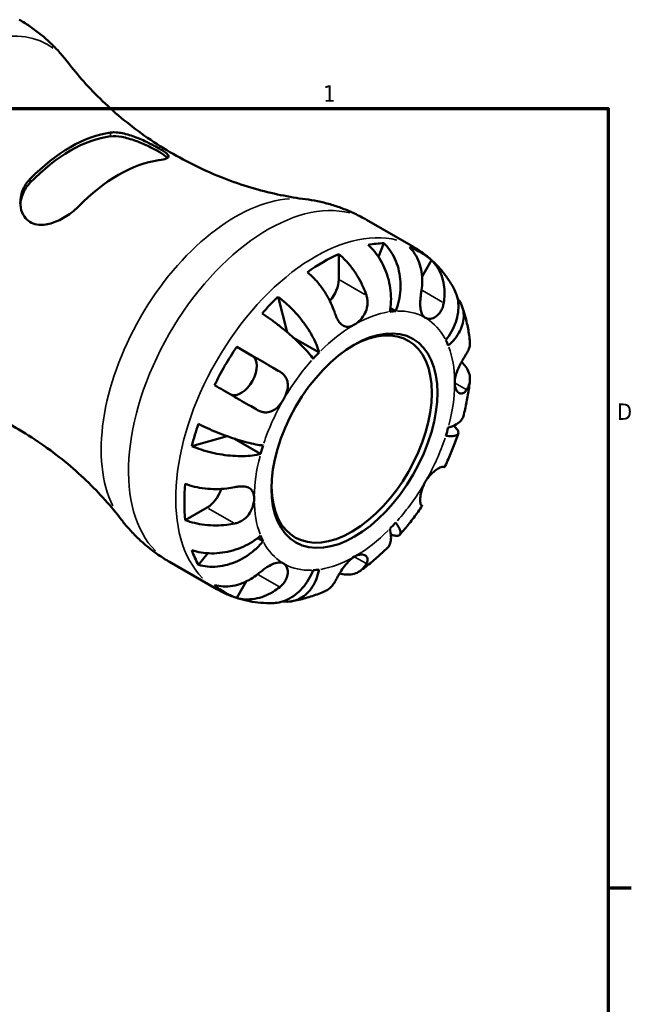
# Model space of a CAD drawing. Header units: inches. Extents: x 0.1 to 37.1, y -3.6 to 21.8.
# Tile 8 of 8: x 30.1 to 33.6, y 15.8 to 21.5. Entities that reach past the tile are written whole.
import ezdxf

# ---------------------------------------------------------------- set-up
doc = ezdxf.new("R2010")
doc.units = ezdxf.units.IN
doc.header["$MEASUREMENT"] = 0
for name, color, linetype, lineweight in [('Border (ANSI)', 7, 'Continuous', 70), ('Visible (ANSI)', 7, 'Continuous', 50), ('Visible Narrow (ANSI)', 7, 'Continuous', 35)]:
    doc.layers.add(name, color=color, linetype=linetype, lineweight=lineweight)
doc.styles.add('Note Text (ANSI)', font='tahoma.ttf')

# ---------------------------------------------------------------- blocks, each defined once
blk = doc.blocks.new('Borders Default Border')
at = {"layer": 'Border (ANSI)'}
blk.add_line((33.5, 16.5), (33.6345, 16.5), dxfattribs=at)
at = {"layer": 'Border (ANSI)', "flags": 128}
blk.add_lwpolyline([(0.5, 1), (0.5, 21), (33.5, 21), (33.5, 1), (0.5, 1)], dxfattribs=at)
at = {"layer": 'Border (ANSI)', "color": 5, "true_color": 0x0000ff, "char_height": 0.0945, "attachment_point": 7, "style": 'Note Text (ANSI)'}
for s, insert in [('1', (31.8537, 21.04)), ('D', (33.5526, 19.2028))]:
    blk.add_mtext(s, dxfattribs=dict(at, insert=insert))

msp = doc.modelspace()

# ---------------------------------------------------------------- linework, layer by layer
at = {"layer": 'Visible (ANSI)'}
for p, q in [((32.1037, 20.3581), (32.3763, 20.2011)), ((32.1735, 20.1432), (32.2047, 20.2223)), ((31.9434, 20.014), (31.9434, 20.16)), ((32.4257, 20.0311), (32.48, 20.1252)), ((31.6449, 19.7091), (31.5924, 19.9136)), ((32.2728, 19.8305), (32.2421, 19.8482)), ((31.8296, 19.5917), (31.6818, 19.6767)), ((31.443, 19.5731), (31.3537, 19.6249)), ((31.0947, 19.0515), (31.2992, 19.1081)), ((31.492, 19.0069), (31.341, 19.0938)), ((31.0563, 18.6236), (31.1826, 18.6963)), ((31.5062, 18.5026), (31.4753, 18.5203)), ((31.1326, 18.3655), (31.1859, 18.4324)), ((30.9659, 18.3822), (31.2385, 18.2253)), ((31.3537, 18.1745), (31.4085, 18.2694))]:
    msp.add_line(p, q, dxfattribs=at)
for centre, major_axis, start_param, end_param in [((30.3924, 20.028), (0.4577, 0.7949), 0.418067, 1.148862), ((30.3924, 20.028), (0.4453, 0.7733), 0.40735, 1.159579), ((30.6705, 19.8678), (-0.4577, -0.7949), 3.559659, 4.290455), ((31.8527, 19.1871), (0.5657, 0.9823), 0.328863, 0.452668), ((31.8527, 19.1871), (0.5657, 0.9823), 6.167871, 6.394632), ((31.8527, 19.1871), (0.5657, 0.9823), 0.670084, 0.896845), ((31.8527, 19.9618), (0.064, 0.1111), 4.371392, 5.495853), ((31.8527, 19.1871), (0.5657, 0.9823), 1.114261, 1.238066), ((32.0341, 19.0826), (0.4089, 0.7101), 0.35876, 0.422771), ((32.018, 19.0919), (0.3271, 0.5681), 2.371437, 7.053341), ((31.8527, 19.1871), (0.5657, 0.9823), 1.455482, 1.682243), ((32.0341, 19.0826), (0.4089, 0.7101), 5.856547, 5.920558), ((31.3789, 19.462), (-0.064, -0.1111), 0.064441, 3.139659), ((32.0341, 19.0826), (-0.4089, -0.7101), 4.285751, 4.349762), ((31.8527, 19.1871), (0.5657, 0.9823), 1.899659, 2.023464), ((32.0341, 19.0826), (0.4089, 0.7101), 5.071149, 5.13516), ((32.0341, 19.0826), (-0.4089, -0.7101), 5.071149, 5.13516), ((31.8527, 19.1871), (0.5657, 0.9823), 2.24088, 2.467641), ((31.1826, 18.8012), (0.064, 0.1111), 3.925057, 5.056822), ((32.0341, 19.0826), (0.4089, 0.7101), 4.285751, 4.349762), ((32.0341, 19.0826), (-0.4089, -0.7101), 5.856547, 5.920558), ((31.8527, 19.1871), (-0.5657, -0.9823), 5.82665, 5.950455), ((32.0341, 19.0826), (-0.4089, -0.7101), 0.35876, 0.422771), ((31.8527, 19.1871), (-0.5657, -0.9823), 6.167871, 6.394632)]:
    msp.add_ellipse(centre, major_axis=major_axis, ratio=0.578093, start_param=start_param, end_param=end_param, dxfattribs=at)
msp.add_ellipse((32.0341, 19.0826), major_axis=(0.3385, 0.5878), ratio=0.578093, dxfattribs=at)
for points, knots in [([(30.3773, 21.2677), (30.3629, 21.2865), (30.3476, 21.305), (30.3152, 21.3413), (30.2981, 21.3591), (30.2621, 21.3936), (30.2432, 21.4103), (30.2039, 21.4424), (30.1834, 21.4578), (30.1412, 21.487), (30.1194, 21.5007), (30.0971, 21.5136)], [5.2638149, 5.2638149, 5.2638149, 5.2638149, 5.3109961, 5.3109961, 5.3581773, 5.3581773, 5.4053585, 5.4053585, 5.4525397, 5.4525397, 5.4997209, 5.4997209, 5.4997209, 5.4997209]), ([(30.3773, 21.2677), (30.4337, 21.1943), (30.5009, 21.118), (30.656, 20.9693), (30.7439, 20.897), (30.9343, 20.7657), (31.0366, 20.7068), (31.2458, 20.6081), (31.3524, 20.5683), (31.5588, 20.5088), (31.6585, 20.4889), (31.7504, 20.4771)], [5.2638149, 5.2638149, 5.2638149, 5.2638149, 5.3581773, 5.3581773, 5.4525397, 5.4525397, 5.546902, 5.546902, 5.6412644, 5.6412644, 5.7356268, 5.7356268, 5.7356268, 5.7356268]), ([(30.6242, 20.8618), (30.6369, 20.8635), (30.6511, 20.8636), (30.6904, 20.8596), (30.7168, 20.8533), (30.77, 20.8358), (30.797, 20.8247), (30.8417, 20.8039), (30.8596, 20.7948), (30.89, 20.7786), (30.9025, 20.7715), (30.9254, 20.7577), (30.9352, 20.7514), (30.9525, 20.7382), (30.958, 20.7322), (30.9613, 20.7207), (30.9569, 20.7158), (30.9373, 20.7078), (30.9232, 20.7046), (30.9039, 20.7019), (30.9031, 20.7018), (30.9023, 20.7017)], [-1.869625, -1.869625, -1.869625, -1.869625, -1.722841, -1.722841, -1.493042, -1.493042, -1.271942, -1.271942, -1.115642, -1.115642, -0.985535, -0.985535, -0.843052, -0.843052, -0.651361, -0.651361, -0.412595, -0.412595, -0.195177, -0.195177, -0.185736, -0.185736, -0.185736, -0.185736]), ([(30.6242, 20.84), (30.6425, 20.8422), (30.6655, 20.841), (30.7154, 20.8319), (30.7424, 20.8239), (30.7909, 20.8063), (30.8158, 20.7957), (30.8627, 20.7734), (30.8847, 20.7618), (30.9023, 20.7517), (30.9199, 20.7415), (30.9348, 20.7319), (30.9484, 20.7208), (30.9514, 20.718), (30.9537, 20.7153)], [-0.804166, -0.804166, -0.804166, -0.804166, -0.591889, -0.591889, -0.379612, -0.379612, -0.189806, -0.189806, 0, 0, 0, 0.189806, 0.189806, 0.262558, 0.262558, 0.262558, 0.262558]), ([(30.4388, 20.4348), (30.4261, 20.4218), (30.4118, 20.4094), (30.3726, 20.3799), (30.3462, 20.3641), (30.2929, 20.3405), (30.2659, 20.3324), (30.2213, 20.3281), (30.2034, 20.3291), (30.173, 20.3374), (30.1605, 20.3434), (30.1375, 20.3609), (30.1278, 20.3725), (30.1105, 20.4037), (30.1049, 20.4244), (30.1016, 20.4724), (30.1061, 20.5003), (30.1256, 20.5504), (30.1397, 20.5729), (30.159, 20.5933), (30.1599, 20.5941), (30.1607, 20.5949)], [-1.869625, -1.869625, -1.869625, -1.869625, -1.722841, -1.722841, -1.493042, -1.493042, -1.271942, -1.271942, -1.115642, -1.115642, -0.985535, -0.985535, -0.843052, -0.843052, -0.651361, -0.651361, -0.412595, -0.412595, -0.195177, -0.195177, -0.185736, -0.185736, -0.185736, -0.185736]), ([(30.1034, 20.4468), (30.1046, 20.4662), (30.1092, 20.4867), (30.127, 20.5309), (30.1423, 20.5541), (30.1607, 20.573)], [1.996719, 1.996719, 1.996719, 1.996719, 2.1648711, 2.1648711, 2.377148, 2.377148, 2.377148, 2.377148]), ([(32.1037, 20.3581), (32.0814, 20.3709), (32.0585, 20.3829), (32.0121, 20.4048), (31.9885, 20.4147), (31.941, 20.4326), (31.9171, 20.4405), (31.8692, 20.4544), (31.8452, 20.4603), (31.7975, 20.4701), (31.7738, 20.474), (31.7504, 20.4771)], [5.4997209, 5.4997209, 5.4997209, 5.4997209, 5.546902, 5.546902, 5.5940832, 5.5940832, 5.6412644, 5.6412644, 5.6884456, 5.6884456, 5.7356268, 5.7356268, 5.7356268, 5.7356268]), ([(32.2386, 19.8272), (32.2421, 19.8449), (32.2446, 19.8651), (32.2461, 19.9066), (32.2452, 19.9279), (32.241, 19.9668), (32.2373, 19.9881), (32.2268, 20.03), (32.2199, 20.0506), (32.2051, 20.0871), (32.1958, 20.1063), (32.1747, 20.1425), (32.1629, 20.1593), (32.14, 20.1874), (32.1269, 20.2013), (32.1131, 20.2134)], [3.631384, 3.631384, 3.631384, 3.631384, 3.782987, 3.782987, 3.934591, 3.934591, 4.085622, 4.085622, 4.236653, 4.236653, 4.387616, 4.387616, 4.538579, 4.538579, 4.685539, 4.685539, 4.685539, 4.685539]), ([(32.2047, 20.2223), (32.2177, 20.2101), (32.2297, 20.1961), (32.2498, 20.1677), (32.2598, 20.1507), (32.2765, 20.1142), (32.2833, 20.0947), (32.293, 20.0577), (32.2968, 20.0368), (32.3009, 19.9943), (32.3011, 19.9726), (32.2986, 19.933), (32.2957, 19.9114), (32.2864, 19.8692), (32.28, 19.8486), (32.2728, 19.8305)], [0.154503, 0.154503, 0.154503, 0.154503, 0.301464, 0.301464, 0.452427, 0.452427, 0.60339, 0.60339, 0.754421, 0.754421, 0.905451, 0.905451, 1.057055, 1.057055, 1.208659, 1.208659, 1.208659, 1.208659]), ([(32.4221, 19.953), (32.4245, 19.9679), (32.426, 19.9835), (32.4269, 20.0195), (32.4255, 20.0398), (32.4197, 20.0755), (32.4149, 20.0944), (32.4016, 20.1298), (32.3931, 20.1464), (32.3751, 20.174), (32.3641, 20.1876), (32.3517, 20.1996)], [3.990271, 3.990271, 3.990271, 3.990271, 4.1043276, 4.1043276, 4.2560115, 4.2560115, 4.4068722, 4.4068722, 4.557733, 4.557733, 4.7039709, 4.7039709, 4.7039709, 4.7039709]), ([(32.3763, 20.2011), (32.3961, 20.1896), (32.4153, 20.177), (32.4521, 20.1498), (32.4696, 20.1352), (32.5028, 20.1042), (32.5184, 20.0879), (32.5476, 20.0539), (32.5612, 20.0362), (32.5864, 19.9998), (32.598, 19.9811), (32.6086, 19.9621)], [0.7834645, 0.7834645, 0.7834645, 0.7834645, 0.8503363, 0.8503363, 0.9172081, 0.9172081, 0.9840799, 0.9840799, 1.0509517, 1.0509517, 1.1178235, 1.1178235, 1.1178235, 1.1178235]), ([(31.9434, 20.16), (31.9579, 20.1483), (31.972, 20.1349), (31.9975, 20.108), (32.0111, 20.0919), (32.0364, 20.0577), (32.0482, 20.0395), (32.068, 20.0051), (32.0779, 19.9857), (32.0928, 19.9512), (32.0984, 19.9363), (32.1031, 19.9221)], [0.1545017, 0.1545017, 0.1545017, 0.1545017, 0.3007396, 0.3007396, 0.4516004, 0.4516004, 0.6024612, 0.6024612, 0.754145, 0.754145, 0.8682016, 0.8682016, 0.8682016, 0.8682016]), ([(32.48, 20.1252), (32.4924, 20.1132), (32.5033, 20.0996), (32.5213, 20.072), (32.5298, 20.0554), (32.5432, 20.02), (32.548, 20.0011), (32.5537, 19.9653), (32.5552, 19.9451), (32.5542, 19.9091), (32.5527, 19.8935), (32.5503, 19.8786)], [0.1545017, 0.1545017, 0.1545017, 0.1545017, 0.3007396, 0.3007396, 0.4516004, 0.4516004, 0.6024612, 0.6024612, 0.754145, 0.754145, 0.8682016, 0.8682016, 0.8682016, 0.8682016]), ([(31.9217, 19.8176), (31.917, 19.8318), (31.9114, 19.8468), (31.8965, 19.8812), (31.8867, 19.9007), (31.8668, 19.9351), (31.8551, 19.9532), (31.8297, 19.9875), (31.8161, 20.0036), (31.7907, 20.0305), (31.7765, 20.0438), (31.762, 20.0556)], [3.990271, 3.990271, 3.990271, 3.990271, 4.1043276, 4.1043276, 4.2560115, 4.2560115, 4.4068722, 4.4068722, 4.557733, 4.557733, 4.7039709, 4.7039709, 4.7039709, 4.7039709]), ([(32.562, 19.6627), (32.5741, 19.6779), (32.586, 19.6953), (32.606, 19.7314), (32.6141, 19.75), (32.6257, 19.7842), (32.6304, 19.8031), (32.6353, 19.8404), (32.6357, 19.8588), (32.633, 19.8917), (32.6297, 19.9092), (32.6202, 19.9386), (32.6147, 19.951), (32.6086, 19.9621)], [3.6313836, 3.6313836, 3.6313836, 3.6313836, 3.7829875, 3.7829875, 3.9345914, 3.9345914, 4.0856219, 4.0856219, 4.2366525, 4.2366525, 4.3876157, 4.3876157, 4.5056218, 4.5056218, 4.5056218, 4.5056218]), ([(31.5924, 19.9136), (31.6077, 19.9023), (31.623, 19.8898), (31.6511, 19.8648), (31.6665, 19.85), (31.6961, 19.8189), (31.7104, 19.8025), (31.7351, 19.7717), (31.7479, 19.7545), (31.7713, 19.7199), (31.7818, 19.7025), (31.799, 19.671), (31.8073, 19.654), (31.8208, 19.6212), (31.8261, 19.6054), (31.8296, 19.5917)], [0.154497, 0.154497, 0.154497, 0.154497, 0.301146, 0.301146, 0.45195, 0.45195, 0.602754, 0.602754, 0.753943, 0.753943, 0.905132, 0.905132, 1.056895, 1.056895, 1.208659, 1.208659, 1.208659, 1.208659]), ([(32.1031, 19.9221), (32.1051, 19.9157), (32.1068, 19.9092), (32.109, 19.8963), (32.1096, 19.89), (32.1099, 19.8756), (32.1094, 19.8676), (32.1059, 19.8456), (32.1014, 19.8319), (32.0882, 19.8048), (32.0791, 19.7919), (32.058, 19.769), (32.0461, 19.7594), (32.0341, 19.7525)], [-0.5276534, -0.5276534, -0.5276534, -0.5276534, -0.474105, -0.474105, -0.4238883, -0.4238883, -0.3615587, -0.3615587, -0.2513717, -0.2513717, -0.1293356, -0.1293356, 0, 0, 0, 0]), ([(32.4438, 19.7922), (32.439, 19.795), (32.4348, 19.7987), (32.4273, 19.8081), (32.4242, 19.8139), (32.4183, 19.8297), (32.4162, 19.8403), (32.4143, 19.8635), (32.4143, 19.8758), (32.4153, 19.8976), (32.4161, 19.9067), (32.418, 19.9248), (32.4192, 19.9336), (32.421, 19.9459), (32.4215, 19.9495), (32.4221, 19.953)], [0, 0, 0, 0, 0.0727176, 0.0727176, 0.1504294, 0.1504294, 0.2566741, 0.2566741, 0.3574985, 0.3574985, 0.4278256, 0.4278256, 0.4958936, 0.4958936, 0.523971, 0.523971, 0.523971, 0.523971]), ([(32.6303, 19.9034), (32.6338, 19.899), (32.637, 19.8945), (32.6476, 19.8781), (32.6542, 19.8642), (32.6632, 19.8352), (32.6654, 19.8201), (32.666, 19.7919), (32.6644, 19.7762), (32.6567, 19.7449), (32.6506, 19.7293), (32.6362, 19.7011), (32.6265, 19.6859), (32.6033, 19.657), (32.5898, 19.6432), (32.5762, 19.6312)], [0.2455671, 0.2455671, 0.2455671, 0.2455671, 0.3011464, 0.3011464, 0.4519501, 0.4519501, 0.6027539, 0.6027539, 0.7539429, 0.7539429, 0.905132, 0.905132, 1.0568954, 1.0568954, 1.2086588, 1.2086588, 1.2086588, 1.2086588]), ([(32.5503, 19.8786), (32.5497, 19.8745), (32.5488, 19.8704), (32.5459, 19.8581), (32.5432, 19.8502), (32.5365, 19.835), (32.5323, 19.8277), (32.5209, 19.812), (32.5131, 19.8045), (32.4945, 19.7918), (32.4837, 19.7877), (32.4624, 19.7853), (32.4523, 19.7873), (32.4438, 19.7922)], [-0.5247, -0.5247, -0.5247, -0.5247, -0.4918187, -0.4918187, -0.4242098, -0.4242098, -0.3529175, -0.3529175, -0.2525465, -0.2525465, -0.1292355, -0.1292355, 0, 0, 0, 0]), ([(32.6562, 19.8571), (32.6609, 19.8444), (32.6651, 19.8315), (32.673, 19.8057), (32.6766, 19.7927), (32.6832, 19.7666), (32.6861, 19.7535), (32.6914, 19.7272), (32.6938, 19.7141), (32.6979, 19.6876), (32.6997, 19.6744), (32.7011, 19.6611)], [1.2370423, 1.2370423, 1.2370423, 1.2370423, 1.2795597, 1.2795597, 1.3220771, 1.3220771, 1.3645944, 1.3645944, 1.4071118, 1.4071118, 1.4496292, 1.4496292, 1.4496292, 1.4496292]), ([(31.7953, 19.5555), (31.7882, 19.5654), (31.779, 19.5771), (31.7577, 19.6017), (31.7457, 19.6147), (31.7217, 19.6392), (31.7077, 19.6529), (31.6778, 19.6806), (31.662, 19.6946), (31.6321, 19.7199), (31.6153, 19.7337), (31.5814, 19.7602), (31.5642, 19.7731), (31.5333, 19.7952), (31.5168, 19.8065), (31.5008, 19.817)], [3.631383, 3.631383, 3.631383, 3.631383, 3.783147, 3.783147, 3.93491, 3.93491, 4.086099, 4.086099, 4.237288, 4.237288, 4.388092, 4.388092, 4.538896, 4.538896, 4.685545, 4.685545, 4.685545, 4.685545]), ([(32.0341, 19.7525), (32.0255, 19.7476), (32.017, 19.7441), (31.9994, 19.7399), (31.9904, 19.7398), (31.9738, 19.7438), (31.9662, 19.7477), (31.9531, 19.7588), (31.9475, 19.7653), (31.9391, 19.778), (31.936, 19.7834), (31.9306, 19.7943), (31.9283, 19.7997), (31.9245, 19.8094), (31.9231, 19.8135), (31.9217, 19.8176)], [0, 0, 0, 0, 0.092316, 0.092316, 0.1969275, 0.1969275, 0.2967982, 0.2967982, 0.3837033, 0.3837033, 0.4382012, 0.4382012, 0.487457, 0.487457, 0.5217406, 0.5217406, 0.5217406, 0.5217406]), ([(31.3537, 19.6249), (31.3703, 19.6154), (31.3876, 19.6054), (31.4206, 19.5864), (31.4392, 19.5756), (31.4766, 19.554), (31.4953, 19.5432), (31.5292, 19.5236), (31.5475, 19.5131), (31.5782, 19.4953), (31.591, 19.4879), (31.6027, 19.4811)], [0.1545017, 0.1545017, 0.1545017, 0.1545017, 0.3007396, 0.3007396, 0.4516004, 0.4516004, 0.6024612, 0.6024612, 0.754145, 0.754145, 0.8682016, 0.8682016, 0.8682016, 0.8682016]), ([(32.6825, 19.5858), (32.6878, 19.5943), (32.6922, 19.6033), (32.6998, 19.6248), (32.7018, 19.6373), (32.7018, 19.6528), (32.7016, 19.6569), (32.7011, 19.6611)], [3.990271, 3.990271, 3.990271, 3.990271, 4.1043276, 4.1043276, 4.2560115, 4.2560115, 4.308757, 4.308757, 4.308757, 4.308757]), ([(32.6135, 19.4163), (32.6135, 19.4252), (32.6145, 19.4347), (32.6185, 19.4553), (32.6217, 19.4664), (32.6313, 19.4929), (32.6383, 19.508), (32.6507, 19.5321), (32.6557, 19.5412), (32.6644, 19.5562), (32.668, 19.5622), (32.6749, 19.5737), (32.6782, 19.579), (32.6816, 19.5845), (32.682, 19.5852), (32.6825, 19.5858)], [-2.2624521, -2.2624521, -2.2624521, -2.2624521, -2.1788932, -2.1788932, -2.0870705, -2.0870705, -1.9601211, -1.9601211, -1.8755047, -1.8755047, -1.811327, -1.811327, -1.7448754, -1.7448754, -1.7354217, -1.7354217, -1.7354217, -1.7354217]), ([(32.6534, 19.5369), (32.6631, 19.528), (32.6712, 19.5187), (32.6852, 19.4993), (32.6916, 19.4873), (32.6999, 19.4629), (32.7018, 19.4505), (32.7018, 19.4276), (32.6998, 19.4151), (32.6922, 19.3936), (32.6878, 19.3846), (32.6825, 19.3761)], [0.1732894, 0.1732894, 0.1732894, 0.1732894, 0.3007396, 0.3007396, 0.4516004, 0.4516004, 0.6024612, 0.6024612, 0.754145, 0.754145, 0.8682016, 0.8682016, 0.8682016, 0.8682016]), ([(31.6027, 19.4811), (31.6059, 19.4793), (31.6091, 19.4773), (31.6182, 19.4707), (31.6237, 19.4657), (31.6336, 19.4544), (31.6378, 19.448), (31.6456, 19.4313), (31.6483, 19.4207), (31.65, 19.3955), (31.6482, 19.3809), (31.6396, 19.3505), (31.6329, 19.3351), (31.6244, 19.3204)], [-0.5247, -0.5247, -0.5247, -0.5247, -0.4918187, -0.4918187, -0.4242098, -0.4242098, -0.3529175, -0.3529175, -0.2525465, -0.2525465, -0.1292355, -0.1292355, 0, 0, 0, 0]), ([(30.6856, 18.6281), (30.6293, 18.7016), (30.562, 18.7778), (30.4069, 18.9265), (30.319, 18.9988), (30.1287, 19.1301), (30.0263, 19.1891), (29.8172, 19.2878), (29.7106, 19.3275), (29.5041, 19.387), (29.4044, 19.4069), (29.3126, 19.4188)], [2.1222222, 2.1222222, 2.1222222, 2.1222222, 2.2165846, 2.2165846, 2.310947, 2.310947, 2.4053094, 2.4053094, 2.4996718, 2.4996718, 2.5940342, 2.5940342, 2.5940342, 2.5940342]), ([(31.4744, 19.259), (31.4627, 19.2658), (31.4499, 19.2732), (31.4192, 19.291), (31.401, 19.3015), (31.3671, 19.3211), (31.3484, 19.3319), (31.311, 19.3535), (31.2923, 19.3642), (31.2594, 19.3832), (31.2421, 19.3932), (31.2255, 19.4028)], [3.990271, 3.990271, 3.990271, 3.990271, 4.1043276, 4.1043276, 4.2560115, 4.2560115, 4.4068722, 4.4068722, 4.557733, 4.557733, 4.7039709, 4.7039709, 4.7039709, 4.7039709]), ([(32.6825, 19.3761), (32.6807, 19.3734), (32.6789, 19.3708), (32.6738, 19.3648), (32.6705, 19.3618), (32.6631, 19.3571), (32.6591, 19.3556), (32.6489, 19.3542), (32.6428, 19.3556), (32.6304, 19.3633), (32.6245, 19.3705), (32.6159, 19.3901), (32.6135, 19.4024), (32.6135, 19.4163)], [-0.5211875, -0.5211875, -0.5211875, -0.5211875, -0.4827149, -0.4827149, -0.4207878, -0.4207878, -0.3526592, -0.3526592, -0.2514043, -0.2514043, -0.1290367, -0.1290367, 0, 0, 0, 0]), ([(32.7013, 19.4286), (32.6999, 19.415), (32.6982, 19.4013), (32.6946, 19.374), (32.6925, 19.3603), (32.6879, 19.333), (32.6854, 19.3193), (32.68, 19.292), (32.6771, 19.2784), (32.6708, 19.2511), (32.6675, 19.2375), (32.664, 19.2239)], [1.6952214, 1.6952214, 1.6952214, 1.6952214, 1.7382764, 1.7382764, 1.7813314, 1.7813314, 1.8243863, 1.8243863, 1.8674413, 1.8674413, 1.9104962, 1.9104962, 1.9104962, 1.9104962]), ([(31.6244, 19.3204), (31.6196, 19.3121), (31.6143, 19.3042), (31.6025, 19.2888), (31.5959, 19.2815), (31.5793, 19.2661), (31.5691, 19.2589), (31.548, 19.2491), (31.5374, 19.2463), (31.5191, 19.2452), (31.5116, 19.2458), (31.4969, 19.2489), (31.4898, 19.2513), (31.48, 19.2559), (31.4772, 19.2574), (31.4744, 19.259)], [0, 0, 0, 0, 0.0727176, 0.0727176, 0.1504294, 0.1504294, 0.2566741, 0.2566741, 0.3574985, 0.3574985, 0.4278256, 0.4278256, 0.4958936, 0.4958936, 0.523971, 0.523971, 0.523971, 0.523971]), ([(32.5762, 19.1584), (32.5898, 19.1622), (32.6033, 19.1671), (32.6265, 19.1786), (32.6362, 19.1852), (32.6506, 19.1983), (32.6567, 19.2061), (32.662, 19.2175), (32.6631, 19.2207), (32.6639, 19.2239)], [3.6313834, 3.6313834, 3.6313834, 3.6313834, 3.7831468, 3.7831468, 3.9349102, 3.9349102, 4.0860993, 4.0860993, 4.142802, 4.142802, 4.142802, 4.142802]), ([(31.1326, 19.1793), (31.1497, 19.1707), (31.1678, 19.1621), (31.2024, 19.1464), (31.2221, 19.138), (31.2621, 19.1218), (31.2823, 19.1142), (31.3192, 19.101), (31.3393, 19.0942), (31.3782, 19.0821), (31.397, 19.0768), (31.4302, 19.0683), (31.4475, 19.0643), (31.4794, 19.0581), (31.494, 19.0559), (31.5062, 19.0546)], [0.154497, 0.154497, 0.154497, 0.154497, 0.301146, 0.301146, 0.45195, 0.45195, 0.602754, 0.602754, 0.753943, 0.753943, 0.905132, 0.905132, 1.056895, 1.056895, 1.208659, 1.208659, 1.208659, 1.208659]), ([(32.6069, 19.1691), (32.6137, 19.1631), (32.6198, 19.1571), (32.6297, 19.145), (32.633, 19.1391), (32.6357, 19.1295), (32.6354, 19.1249), (32.6304, 19.1174), (32.6258, 19.1146), (32.6141, 19.1107), (32.606, 19.1094), (32.586, 19.1087), (32.5741, 19.1093), (32.562, 19.1106)], [0.3235223, 0.3235223, 0.3235223, 0.3235223, 0.4519501, 0.4519501, 0.6027539, 0.6027539, 0.7539429, 0.7539429, 0.905132, 0.905132, 1.0568954, 1.0568954, 1.2086588, 1.2086588, 1.2086588, 1.2086588]), ([(32.6344, 19.1244), (32.63, 19.1111), (32.6254, 19.0979), (32.6158, 19.0714), (32.6108, 19.0583), (32.6005, 19.0321), (32.5952, 19.019), (32.5842, 18.993), (32.5786, 18.98), (32.5669, 18.9542), (32.5609, 18.9413), (32.5547, 18.9286)], [2.0160355, 2.0160355, 2.0160355, 2.0160355, 2.0584945, 2.0584945, 2.1009536, 2.1009536, 2.1434127, 2.1434127, 2.1858717, 2.1858717, 2.2283308, 2.2283308, 2.2283308, 2.2283308]), ([(31.492, 19.0069), (31.4783, 19.0031), (31.4621, 18.9998), (31.4269, 18.9951), (31.4081, 18.9938), (31.3722, 18.993), (31.3518, 18.9935), (31.3102, 18.9964), (31.2889, 18.9989), (31.2499, 19.005), (31.2286, 19.0092), (31.1868, 19.0192), (31.1663, 19.0251), (31.1306, 19.037), (31.1121, 19.0439), (31.0947, 19.0515)], [3.631383, 3.631383, 3.631383, 3.631383, 3.783147, 3.783147, 3.93491, 3.93491, 4.086099, 4.086099, 4.237288, 4.237288, 4.388092, 4.388092, 4.538896, 4.538896, 4.685545, 4.685545, 4.685545, 4.685545]), ([(32.4438, 18.8449), (32.4486, 18.8531), (32.4538, 18.8611), (32.4656, 18.8765), (32.4721, 18.8839), (32.4879, 18.8997), (32.4971, 18.9074), (32.5143, 18.9196), (32.522, 18.924), (32.5332, 18.9292), (32.5372, 18.9306), (32.5438, 18.9322), (32.5464, 18.9323), (32.5491, 18.9318), (32.5498, 18.9315), (32.5503, 18.9312)], [0, 0, 0, 0, 0.0727176, 0.0727176, 0.1504294, 0.1504294, 0.2566741, 0.2566741, 0.3574985, 0.3574985, 0.4278256, 0.4278256, 0.4958936, 0.4958936, 0.523971, 0.523971, 0.523971, 0.523971]), ([(32.5503, 18.9312), (32.5527, 18.9298), (32.5542, 18.9289), (32.5552, 18.9283), (32.5538, 18.9291), (32.5503, 18.931), (32.5497, 18.9314), (32.5489, 18.9318)], [3.9902761, 3.9902761, 3.9902761, 3.9902761, 4.1033064, 4.1033064, 4.2546528, 4.2546528, 4.2856818, 4.2856818, 4.2856818, 4.2856818]), ([(31.0563, 18.8333), (31.0739, 18.8266), (31.0926, 18.8211), (31.1288, 18.8125), (31.1496, 18.8088), (31.192, 18.804), (31.2137, 18.8029), (31.2534, 18.803), (31.2751, 18.8042), (31.3122, 18.8085), (31.3278, 18.8111), (31.3423, 18.8141)], [0.1545148, 0.1545148, 0.1545148, 0.1545148, 0.3014164, 0.3014164, 0.4526188, 0.4526188, 0.6038212, 0.6038212, 0.7551676, 0.7551676, 0.8681979, 0.8681979, 0.8681979, 0.8681979]), ([(32.4221, 18.7091), (32.4214, 18.7095), (32.4208, 18.7101), (32.4189, 18.7124), (32.4178, 18.7149), (32.4159, 18.7216), (32.4152, 18.726), (32.4142, 18.7387), (32.4143, 18.7477), (32.4167, 18.7706), (32.4194, 18.7847), (32.4286, 18.8146), (32.4353, 18.8302), (32.4438, 18.8449)], [-0.5247, -0.5247, -0.5247, -0.5247, -0.4918187, -0.4918187, -0.4242098, -0.4242098, -0.3529175, -0.3529175, -0.2525465, -0.2525465, -0.1292355, -0.1292355, 0, 0, 0, 0]), ([(31.3423, 18.8141), (31.3471, 18.8151), (31.3519, 18.816), (31.3642, 18.8178), (31.3716, 18.8184), (31.3865, 18.8189), (31.3938, 18.8185), (31.4109, 18.8159), (31.4198, 18.8128), (31.4363, 18.8028), (31.443, 18.7951), (31.4524, 18.7751), (31.4547, 18.7628), (31.4547, 18.749)], [-0.5211875, -0.5211875, -0.5211875, -0.5211875, -0.4827149, -0.4827149, -0.4207878, -0.4207878, -0.3526592, -0.3526592, -0.2514043, -0.2514043, -0.1290367, -0.1290367, 0, 0, 0, 0]), ([(31.4547, 18.749), (31.4547, 18.74), (31.4537, 18.7305), (31.4495, 18.71), (31.4461, 18.699), (31.435, 18.6734), (31.4263, 18.6593), (31.408, 18.6386), (31.3997, 18.6313), (31.384, 18.6205), (31.3768, 18.6164), (31.3617, 18.6097), (31.3538, 18.6071), (31.3446, 18.6049), (31.3435, 18.6046), (31.3423, 18.6044)], [-2.2624521, -2.2624521, -2.2624521, -2.2624521, -2.1788932, -2.1788932, -2.0870705, -2.0870705, -1.9601211, -1.9601211, -1.8755047, -1.8755047, -1.811327, -1.811327, -1.7448754, -1.7448754, -1.7354217, -1.7354217, -1.7354217, -1.7354217]), ([(32.4265, 18.7064), (32.4265, 18.7064), (32.4265, 18.7065), (32.426, 18.7068), (32.4245, 18.7077), (32.4221, 18.7091)], [0.7317058, 0.7317058, 0.7317058, 0.7317058, 0.754145, 0.754145, 0.8682016, 0.8682016, 0.8682016, 0.8682016]), ([(32.4265, 18.7064), (32.4185, 18.6947), (32.4104, 18.6831), (32.3939, 18.6601), (32.3855, 18.6487), (32.3684, 18.6262), (32.3598, 18.615), (32.3422, 18.593), (32.3333, 18.5821), (32.3152, 18.5606), (32.3061, 18.55), (32.2968, 18.5396)], [2.4840503, 2.4840503, 2.4840503, 2.4840503, 2.5265081, 2.5265081, 2.5689658, 2.5689658, 2.6114236, 2.6114236, 2.6538813, 2.6538813, 2.696339, 2.696339, 2.696339, 2.696339]), ([(30.6856, 18.6281), (30.7, 18.6093), (30.7153, 18.5908), (30.7478, 18.5545), (30.7649, 18.5367), (30.8009, 18.5022), (30.8197, 18.4855), (30.8591, 18.4534), (30.8795, 18.438), (30.9218, 18.4089), (30.9436, 18.3951), (30.9659, 18.3822)], [2.1222222, 2.1222222, 2.1222222, 2.1222222, 2.1694034, 2.1694034, 2.2165846, 2.2165846, 2.2637658, 2.2637658, 2.310947, 2.310947, 2.3581282, 2.3581282, 2.3581282, 2.3581282]), ([(31.3423, 18.6044), (31.3277, 18.6013), (31.3119, 18.5988), (31.2746, 18.5944), (31.2529, 18.5933), (31.2132, 18.5932), (31.1916, 18.5943), (31.1492, 18.5991), (31.1285, 18.6028), (31.0924, 18.6114), (31.0738, 18.617), (31.0563, 18.6236)], [3.9902723, 3.9902723, 3.9902723, 3.9902723, 4.1043288, 4.1043288, 4.2560127, 4.2560127, 4.4068735, 4.4068735, 4.5577343, 4.5577343, 4.7039721, 4.7039721, 4.7039721, 4.7039721]), ([(32.2728, 18.6097), (32.28, 18.5998), (32.2864, 18.5898), (32.2957, 18.572), (32.2986, 18.5643), (32.3011, 18.5522), (32.3009, 18.5467), (32.2968, 18.5386), (32.293, 18.5359), (32.2833, 18.5333), (32.2765, 18.5332), (32.2612, 18.5356), (32.2531, 18.5377), (32.2447, 18.5405)], [3.6313836, 3.6313836, 3.6313836, 3.6313836, 3.7829875, 3.7829875, 3.9345914, 3.9345914, 4.0856219, 4.0856219, 4.2366525, 4.2366525, 4.3876157, 4.3876157, 4.5134112, 4.5134112, 4.5134112, 4.5134112]), ([(32.2253, 18.4643), (32.2278, 18.4667), (32.23, 18.4693), (32.2373, 18.4797), (32.241, 18.4889), (32.2452, 18.508), (32.2461, 18.5198), (32.2446, 18.5457), (32.2421, 18.5599), (32.2386, 18.5736)], [0.6965706, 0.6965706, 0.6965706, 0.6965706, 0.7544206, 0.7544206, 0.9054511, 0.9054511, 1.057055, 1.057055, 1.2086589, 1.2086589, 1.2086589, 1.2086589]), ([(31.0947, 18.4495), (31.1121, 18.4437), (31.1307, 18.4393), (31.1665, 18.4336), (31.187, 18.4318), (31.2288, 18.4316), (31.2502, 18.4331), (31.2892, 18.4386), (31.3104, 18.4429), (31.352, 18.4547), (31.3723, 18.4622), (31.4082, 18.478), (31.427, 18.4878), (31.4621, 18.5099), (31.4784, 18.5221), (31.492, 18.534)], [0.154503, 0.154503, 0.154503, 0.154503, 0.301464, 0.301464, 0.452427, 0.452427, 0.60339, 0.60339, 0.754421, 0.754421, 0.905451, 0.905451, 1.057055, 1.057055, 1.208659, 1.208659, 1.208659, 1.208659]), ([(31.5062, 18.5026), (31.494, 18.4873), (31.4794, 18.4715), (31.4475, 18.4423), (31.4302, 18.429), (31.397, 18.407), (31.3782, 18.3963), (31.3393, 18.3785), (31.3192, 18.3714), (31.2823, 18.3613), (31.2621, 18.3574), (31.2221, 18.3537), (31.2024, 18.3538), (31.1678, 18.357), (31.1497, 18.3603), (31.1326, 18.3655)], [3.631383, 3.631383, 3.631383, 3.631383, 3.783147, 3.783147, 3.93491, 3.93491, 4.086099, 4.086099, 4.237288, 4.237288, 4.388092, 4.388092, 4.538896, 4.538896, 4.685545, 4.685545, 4.685545, 4.685545]), ([(32.0341, 18.4127), (32.0418, 18.4172), (32.0496, 18.4205), (32.0652, 18.4248), (32.073, 18.4256), (32.0896, 18.4241), (32.0975, 18.4205), (32.1062, 18.4112), (32.1084, 18.4066), (32.11, 18.3976), (32.1099, 18.3933), (32.1082, 18.3843), (32.1065, 18.3795), (32.1038, 18.374), (32.1034, 18.3733), (32.1031, 18.3726)], [-2.2624521, -2.2624521, -2.2624521, -2.2624521, -2.1788932, -2.1788932, -2.0870705, -2.0870705, -1.9601211, -1.9601211, -1.8755047, -1.8755047, -1.811327, -1.811327, -1.7448754, -1.7448754, -1.7354217, -1.7354217, -1.7354217, -1.7354217]), ([(32.2253, 18.4643), (32.2153, 18.4544), (32.2052, 18.4447), (32.1847, 18.4257), (32.1744, 18.4163), (32.1534, 18.398), (32.1429, 18.389), (32.1215, 18.3714), (32.1107, 18.3628), (32.0888, 18.346), (32.0778, 18.3377), (32.0667, 18.3297)], [2.8019121, 2.8019121, 2.8019121, 2.8019121, 2.844972, 2.844972, 2.8880318, 2.8880318, 2.9310916, 2.9310916, 2.9741514, 2.9741514, 3.0172112, 3.0172112, 3.0172112, 3.0172112]), ([(31.4744, 18.3117), (31.4777, 18.3143), (31.481, 18.3169), (31.4912, 18.325), (31.4983, 18.3304), (31.513, 18.341), (31.5207, 18.3463), (31.539, 18.358), (31.5495, 18.3639), (31.5722, 18.3743), (31.5839, 18.3779), (31.6059, 18.3799), (31.6159, 18.3779), (31.6244, 18.373)], [-0.5247, -0.5247, -0.5247, -0.5247, -0.4918187, -0.4918187, -0.4242098, -0.4242098, -0.3529175, -0.3529175, -0.2525465, -0.2525465, -0.1292355, -0.1292355, 0, 0, 0, 0]), ([(31.6244, 18.373), (31.6292, 18.3702), (31.6334, 18.3666), (31.6408, 18.3572), (31.6438, 18.3515), (31.6489, 18.3361), (31.65, 18.326), (31.648, 18.3051), (31.6451, 18.2945), (31.6369, 18.2768), (31.6327, 18.2697), (31.6227, 18.2563), (31.617, 18.2501), (31.6081, 18.2418), (31.6055, 18.2395), (31.6027, 18.2372)], [0, 0, 0, 0, 0.0727176, 0.0727176, 0.1504294, 0.1504294, 0.2566741, 0.2566741, 0.3574985, 0.3574985, 0.4278256, 0.4278256, 0.4958936, 0.4958936, 0.523971, 0.523971, 0.523971, 0.523971]), ([(31.9217, 18.2682), (31.9232, 18.2711), (31.9249, 18.2742), (31.9295, 18.2827), (31.9325, 18.2883), (31.9396, 18.3009), (31.9436, 18.3079), (31.9544, 18.3259), (31.9615, 18.337), (31.9784, 18.3611), (31.9884, 18.3736), (32.0103, 18.3962), (32.0221, 18.4058), (32.0341, 18.4127)], [-0.5211875, -0.5211875, -0.5211875, -0.5211875, -0.4827149, -0.4827149, -0.4207878, -0.4207878, -0.3526592, -0.3526592, -0.2514043, -0.2514043, -0.1290367, -0.1290367, 0, 0, 0, 0]), ([(32.1031, 18.3726), (32.0984, 18.3638), (32.0928, 18.3553), (32.0779, 18.338), (32.068, 18.3299), (32.0482, 18.3184), (32.0364, 18.3137), (32.0111, 18.3087), (31.9975, 18.3082), (31.9737, 18.3105), (31.9615, 18.3129), (31.9489, 18.3167)], [3.990271, 3.990271, 3.990271, 3.990271, 4.1043276, 4.1043276, 4.2560115, 4.2560115, 4.4068722, 4.4068722, 4.557733, 4.557733, 4.6852723, 4.6852723, 4.6852723, 4.6852723]), ([(31.2255, 18.2489), (31.2421, 18.2442), (31.2596, 18.2415), (31.2926, 18.2399), (31.3113, 18.2408), (31.3488, 18.2471), (31.3675, 18.2525), (31.4014, 18.2655), (31.4196, 18.2743), (31.4502, 18.2931), (31.4628, 18.3022), (31.4744, 18.3117)], [0.1545148, 0.1545148, 0.1545148, 0.1545148, 0.3014164, 0.3014164, 0.4526188, 0.4526188, 0.6038212, 0.6038212, 0.7551676, 0.7551676, 0.8681979, 0.8681979, 0.8681979, 0.8681979]), ([(31.558, 18.1442), (31.571, 18.1444), (31.5847, 18.1459), (31.6153, 18.1524), (31.6321, 18.1583), (31.662, 18.1725), (31.6778, 18.1821), (31.7077, 18.2051), (31.7217, 18.2186), (31.7457, 18.2459), (31.7577, 18.2622), (31.779, 18.2976), (31.7882, 18.3166), (31.7953, 18.3348)], [0.331035, 0.331035, 0.331035, 0.331035, 0.4519501, 0.4519501, 0.6027539, 0.6027539, 0.7539429, 0.7539429, 0.905132, 0.905132, 1.0568954, 1.0568954, 1.2086588, 1.2086588, 1.2086588, 1.2086588]), ([(31.8296, 18.3381), (31.8261, 18.3203), (31.8208, 18.3017), (31.8073, 18.267), (31.799, 18.251), (31.7818, 18.2244), (31.7713, 18.2113), (31.7479, 18.1889), (31.7351, 18.1796), (31.7104, 18.1659), (31.6961, 18.1603), (31.6665, 18.1534), (31.6511, 18.1522), (31.6314, 18.1532), (31.6256, 18.1537), (31.6197, 18.1546)], [3.6313834, 3.6313834, 3.6313834, 3.6313834, 3.7831468, 3.7831468, 3.9349102, 3.9349102, 4.0860993, 4.0860993, 4.2372883, 4.2372883, 4.3880921, 4.3880921, 4.5388958, 4.5388958, 4.5971612, 4.5971612, 4.5971612, 4.5971612]), ([(31.8653, 18.2139), (31.8694, 18.2157), (31.8733, 18.2177), (31.8869, 18.2257), (31.8967, 18.2337), (31.9115, 18.251), (31.9171, 18.2594), (31.9217, 18.2682)], [0.5478516, 0.5478516, 0.5478516, 0.5478516, 0.6038212, 0.6038212, 0.7551676, 0.7551676, 0.8681979, 0.8681979, 0.8681979, 0.8681979]), ([(31.558, 18.1442), (31.5364, 18.144), (31.5147, 18.1447), (31.4711, 18.1484), (31.4492, 18.1513), (31.4056, 18.1596), (31.3839, 18.165), (31.341, 18.1781), (31.3199, 18.1858), (31.2784, 18.2038), (31.2581, 18.214), (31.2385, 18.2253)], [3.5946068, 3.5946068, 3.5946068, 3.5946068, 3.6606968, 3.6606968, 3.7267869, 3.7267869, 3.792877, 3.792877, 3.858967, 3.858967, 3.9250571, 3.9250571, 3.9250571, 3.9250571]), ([(31.6027, 18.2372), (31.591, 18.2277), (31.5782, 18.2186), (31.5475, 18.1997), (31.5292, 18.1908), (31.4953, 18.1779), (31.4766, 18.1726), (31.4392, 18.1664), (31.4206, 18.1654), (31.3876, 18.1671), (31.3703, 18.1698), (31.3537, 18.1745)], [3.990271, 3.990271, 3.990271, 3.990271, 4.1043276, 4.1043276, 4.2560115, 4.2560115, 4.4068722, 4.4068722, 4.557733, 4.557733, 4.7039709, 4.7039709, 4.7039709, 4.7039709]), ([(31.8653, 18.2139), (31.853, 18.2086), (31.8407, 18.2035), (31.8157, 18.1939), (31.8031, 18.1893), (31.7777, 18.1808), (31.7648, 18.1769), (31.7389, 18.1696), (31.7259, 18.1662), (31.6995, 18.1602), (31.6863, 18.1575), (31.6729, 18.1551)], [3.2627016, 3.2627016, 3.2627016, 3.2627016, 3.3052219, 3.3052219, 3.3477421, 3.3477421, 3.3902624, 3.3902624, 3.4327826, 3.4327826, 3.4753028, 3.4753028, 3.4753028, 3.4753028])]:
    msp.add_open_spline(points, degree=3, knots=knots, dxfattribs=at)
at = {"layer": 'Visible Narrow (ANSI)'}
for p, q in [((30.6242, 20.8411), (30.6242, 20.8608)), ((30.1607, 20.5741), (30.1607, 20.5938)), ((32.0951, 19.9267), (31.9514, 20.0094)), ((32.5439, 19.8823), (32.4284, 19.9488)), ((31.5947, 19.4857), (31.451, 19.5685)), ((32.679, 19.3781), (32.6169, 19.4139)), ((31.3343, 18.609), (31.1906, 18.6917)), ((32.0996, 18.3746), (32.0372, 18.4105)), ((31.5963, 18.2409), (31.4805, 18.3076))]:
    msp.add_line(p, q, dxfattribs=at)
for centre, major_axis, start_param, end_param in [((29.7165, 20.4172), (-0.5475, -0.9508), 3.086357, 6.338421), ((31.3465, 19.4786), (0.5475, 0.9508), 0.369395, 2.772198), ((31.5348, 19.3702), (-0.5689, -0.9879), 3.298672, 6.126106), ((31.8074, 19.2132), (0.5689, 0.9879), 0.15708, 2.984513), ((32.0341, 19.0826), (-0.4089, -0.7101), 3.582398, 3.907022), ((32.0341, 19.0826), (0.4089, 0.7101), 0.016101, 0.340725), ((32.0341, 19.0826), (0.4089, 0.7101), 5.938593, 6.263217), ((32.0341, 19.0826), (-0.4089, -0.7101), 3.943092, 4.267716), ((32.0341, 19.0826), (0.4089, 0.7101), 5.513888, 5.838512), ((32.0341, 19.0826), (-0.4089, -0.7101), 4.367796, 4.692421), ((32.0341, 19.0826), (0.4089, 0.7101), 5.153194, 5.477819), ((32.0341, 19.0826), (-0.4089, -0.7101), 4.72849, 5.053114), ((32.0341, 19.0826), (0.4089, 0.7101), 4.72849, 5.053114), ((32.0341, 19.0826), (-0.4089, -0.7101), 5.153194, 5.477819), ((32.0341, 19.0826), (0.4089, 0.7101), 4.367796, 4.692421), ((32.0341, 19.0826), (-0.4089, -0.7101), 5.513888, 5.838512), ((32.0341, 19.0826), (0.4089, 0.7101), 3.943092, 4.267716), ((32.0341, 19.0826), (-0.4089, -0.7101), 5.938593, 6.263217), ((32.0341, 19.0826), (-0.4089, -0.7101), 0.016101, 0.340725), ((32.0341, 19.0826), (0.4089, 0.7101), 3.582398, 3.907022)]:
    msp.add_ellipse(centre, major_axis=major_axis, ratio=0.578093, start_param=start_param, end_param=end_param, dxfattribs=at)

# ---------------------------------------------------------------- block references
msp.add_blockref('Borders Default Border', (0, 0))

doc.saveas('drawing.dxf')
